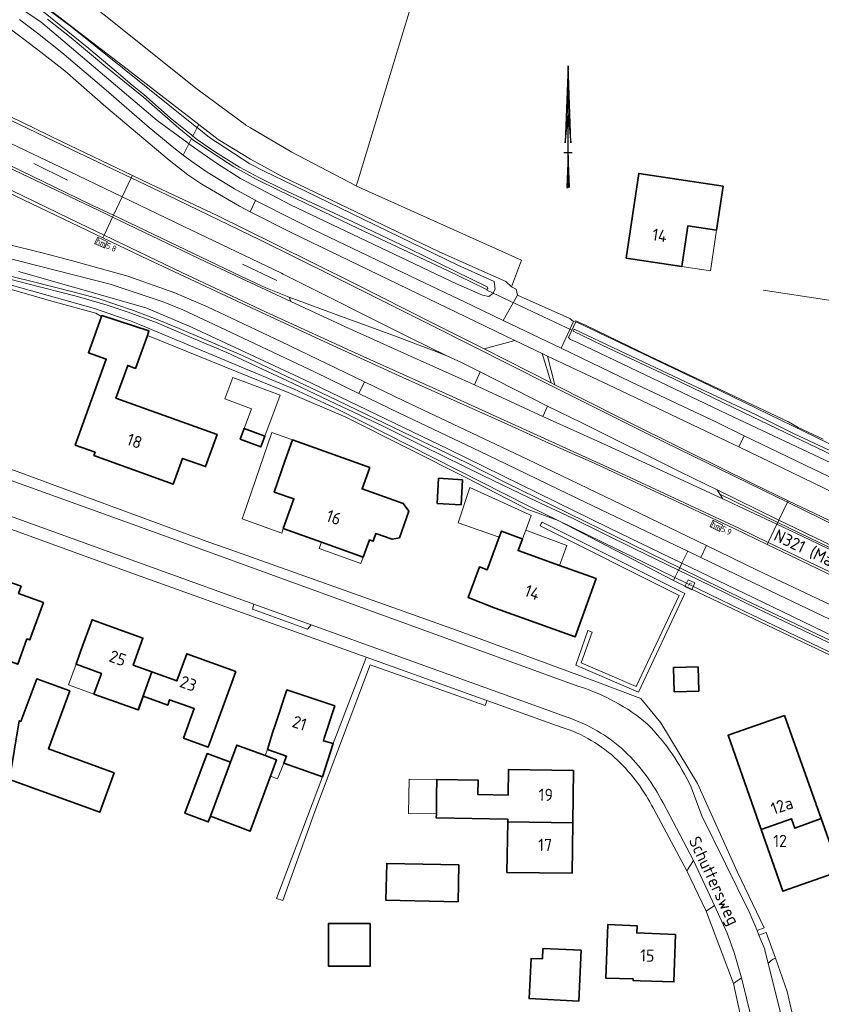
# Model space of a CAD drawing. Header units: metres. Extents: x 178952 to 185583, y 415201 to 419317.
# Tile 69 of 165: x 182340 to 182458, y 416977 to 417122. Entities that reach past the tile are written whole.
import ezdxf
from ezdxf.enums import TextEntityAlignment as Align

# ---------------------------------------------------------------- set-up
doc = ezdxf.new("R2010")
doc.units = ezdxf.units.M
for name, color, linetype, lineweight in [('B-WE-AM-AS_WEG-T18', 1, 'Continuous', 18), ('B-WE-VW-HECTOMETRERING-S', 7, 'Continuous', 25), ('B-XX-GR-BEPLANTING_CULTUUR_BOSPLANTSOEN-GV', 253, 'Continuous', 18), ('B-XX-GR-BEPLANTING_CULTUUR_HEESTERS-GV', 253, 'Continuous', 18), ('B-XX-GR-HAAG-G', 253, 'GR-HAAG1', 13), ('B-XX-GR-HAAG-GV', 253, 'Continuous', 13), ('B-XX-IE-TERREINAFSCHEIDING_KUNSTMATIG_HEKWERK-G', 253, 'IE-TERREINAFSCHEIDING-KUNSTMATIG', 18), ('B-XX-IE-TERREINAFSCHEIDING_KUNSTMATIG_HEKWERK_RASTER-G', 253, 'IE-TERREINAFSCHEIDING-KUNSTMATIG', 18), ('B-XX-KW-KUNSTWERK_DUIKER-G', 252, 'Continuous', 18), ('B-XX-OG-BEBOUWING-GV', 252, 'Continuous', 35), ('B-XX-OG-BEBOUWING-T18', 252, 'Continuous', 18), ('B-XX-OG-BEBOUWING_OVERBOUWING-GV', 252, 'Continuous', 18), ('B-XX-OG-BEBOUWING_SCHUUR-GV', 252, 'Continuous', 35), ('B-XX-OG-TERREIN_CULTUURSCHEIDING-GV', 253, 'Continuous', 18), ('B-XX-OG-TERREIN_ERF-GV', 253, 'Continuous', 18), ('B-XX-OG-TERREIN_ONBEGROEID-GV', 253, 'Continuous', 18), ('B-XX-OG-TOPOGRAFIE-T18', 253, 'Continuous', 18), ('B-XX-OG-WATER_SLOOT-GV', 253, 'Continuous', 18), ('B-XX-OG-WEG-GV', 253, 'Continuous', 18), ('B-XX-RI-HWA_RIOOLPUT-S', 8, 'Continuous', 25), ('B-XX-VH-VERHARDING_ASFALT-GV', 251, 'Continuous', 18), ('B-XX-VH-VERHARDING_BETONSTRAATSTEEN-GV', 251, 'Continuous', 18), ('B-XX-VH-VERHARDING_SIERBESTRATING-GV', 251, 'Continuous', 18), ('B-XX-VH-VERHARDING_STRAATBAKSTEEN-GV', 251, 'Continuous', 18), ('B-XX-VH-VERHARDING_TEGEL-GV', 251, 'Continuous', 18), ('B-XX-VW-MARKERING-G', 253, 'Continuous', 18), ('X-XX-AL-ORIENTATIE_NOORDPIJL-S', 7, 'Continuous', 25)]:
    doc.layers.add(name, color=color, linetype=linetype, lineweight=lineweight)
doc.styles.add('NLCS-ISO', font='NLCS-ISO.ttf')
doc.styles.add('NLCS-ISO-M-T18', font='NLCS-ISO.ttf', dxfattribs={"height": 1.8})
doc.styles.add('NLCS-ISO-M500-T18', font='NLCS-ISO.ttf', dxfattribs={"height": 0.9})
doc.linetypes.add('GR-HAAG1', pattern='A,6,[176,NLCS.SHX,S=0.125,R=0,X=0,Y=0],-2', length=8)
doc.linetypes.add('IE-TERREINAFSCHEIDING-KUNSTMATIG', pattern='A,4,[82,NLCS.SHX,S=0.75,R=90,X=0,Y=0],4,-2', length=10)

# ---------------------------------------------------------------- blocks, each defined once
blk = doc.blocks.new('SAL-ORIENTATIE_NOORDPIJL-SO')
for p, q in [((0, 12.8), (-0.4, 1.4)), ((0, -5.2), (0, 12.8)), ((0.4, 1.4), (0, 12.8)), ((-0.4, 1.4), (0, 5.6)), ((0, 5.6), (0.4, 1.4)), ((-0.6, 0), (0.6, 0)), ((0, -0.4), (-0.2, -5.2)), ((0.2, -5.2), (0, -0.4)), ((-0.2, -5.2), (0, -5.2))]:
    blk.add_line(p, q)
for points in [[(0.4, 1.4), (0, 5.6), (0, 12.8)], [(0, -5.2), (0.2, -5.2), (0, -0.4)]]:
    blk.add_solid(points)
blk = doc.blocks.new('SVW-HECTOMETERPAAL-SO')
at = {"lineweight": 18}
blk.add_lwpolyline([(-0.71, -0.52), (0.71, -0.52, 0.414214), (0.8, -0.44), (0.8, 0.44, 0.414214), (0.71, 0.52), (-0.71, 0.52, 0.414214), (-0.8, 0.44), (-0.8, -0.44, 0.414214)], format="xyb", close=True, dxfattribs=at)
at = {"lineweight": 18, "style": 'NLCS-ISO'}
blk.add_text('hm', height=0.9, dxfattribs=at).set_placement((0, 0), align=Align.MIDDLE_CENTER)
blk = doc.blocks.new('SRI-PUT_INSPECTIEPUT_RIOOLPUT-SO')
at = {"color": 0, "linetype": 'ByBlock', "lineweight": 18}
blk.add_lwpolyline([(-1.12, -1.12), (1.12, -1.12), (1.12, 1.12), (-1.12, 1.12)], close=True, dxfattribs=at)
at = {"color": 0, "linetype": 'ByBlock', "lineweight": 18, "style": 'NLCS-ISO'}
blk.add_text('r', height=1.5, dxfattribs=at).set_placement((0, 0.28), align=Align.MIDDLE_CENTER)

msp = doc.modelspace()

# ---------------------------------------------------------------- linework, layer by layer
at = {"layer": 'B-XX-GR-BEPLANTING_CULTUUR_BOSPLANTSOEN-GV'}
msp.add_lwpolyline([(182336.908, 417129.337), (182355.615, 417114.959), (182366.196, 417106.788), (182369.068, 417104.569), (182373.814, 417101.657), (182378.534, 417099.081), (182401.567, 417087.997), (182411.541, 417083.591), (182412.342, 417082.81), (182413.829, 417086.742), (182389.849, 417097.508), (182389.453, 417097.715), (182379.95, 417102.68), (182373.852, 417106.285), (182373.165, 417106.692), (182373.066, 417106.75), (182365.776, 417112.117), (182352.457, 417122.801)], dxfattribs=at)
at = {"layer": 'B-XX-GR-BEPLANTING_CULTUUR_HEESTERS-GV'}
msp.add_lwpolyline([(182451.311, 416983.698, 0.1712769), (182450.25, 416982.896)], format="xyb", dxfattribs=at)
for points in [[(182450.25, 416982.896), (182453.754, 416968.972), (182454.432, 416965.024), (182456.185, 416965.056), (182453.045, 416978.786)], [(182453.045, 416978.786), (182451.311, 416983.698)]]:
    msp.add_lwpolyline(points, dxfattribs=at)
at = {"layer": 'B-XX-GR-HAAG-G', "ltscale": 0.2, "flags": 128}
msp.add_lwpolyline([(182449.481, 417082.299), (182459.182, 417080.846)], dxfattribs=at)
at = {"layer": 'B-XX-GR-HAAG-GV'}
for points in [[(182422.65, 417027.301), (182424.242, 417031.832), (182423.637, 417032.045), (182421.846, 417026.95), (182431.092, 417022.956), (182437.948, 417037.506), (182416.864, 417048.076), (182416.75, 417047.849), (182416.576, 417047.502), (182437.1, 417037.213), (182430.776, 417023.792)], [(182391.483, 417027.023), (182408.449, 417020.974), (182408.655, 417021.543), (182408.723, 417021.731), (182390.916, 417028.112), (182390.844, 417027.925), (182386.045, 417015.373), (182384.444, 417010.487), (182377.666, 416992.52), (182378.588, 416992.207), (182383.317, 417005.364)]]:
    msp.add_lwpolyline(points, close=True, dxfattribs=at)
at = {"layer": 'B-XX-IE-TERREINAFSCHEIDING_KUNSTMATIG_HEKWERK-G', "ltscale": 0.1, "flags": 128}
msp.add_lwpolyline([(182419.256, 417048.283), (182436.268, 417039.47), (182436.846, 417039.168), (182469.641, 417023.56), (182484.588, 417016.628)], dxfattribs=at)
at = {"layer": 'B-XX-IE-TERREINAFSCHEIDING_KUNSTMATIG_HEKWERK_RASTER-G', "ltscale": 0.2, "flags": 128}
msp.add_lwpolyline([(182342.148, 417125.31), (182355.615, 417114.959), (182366.196, 417106.788), (182369.068, 417104.569), (182373.814, 417101.657), (182378.534, 417099.081), (182401.567, 417087.997), (182411.541, 417083.591), (182412.342, 417082.81)], dxfattribs=at)
at = {"layer": 'B-XX-KW-KUNSTWERK_DUIKER-G'}
msp.add_lwpolyline([(182408.715, 417082.334), (182421.281, 417076.422)], dxfattribs=at)
at = {"layer": 'B-XX-OG-BEBOUWING-GV'}
for points in [[(182443.61, 417097.66), (182436.076, 417098.809), (182431.13, 417099.551), (182429.26, 417087.051), (182437.51, 417085.811), (182438.251, 417090.757), (182438.39, 417091.83), (182442.62, 417091.18)], [(182347.97, 417059.421), (182350.89, 417058.372), (182350.72, 417057.91), (182362.44, 417053.672), (182363.816, 417057.476), (182367.208, 417056.268), (182368.897, 417061.019), (182353.985, 417066.359), (182355.726, 417071.207), (182356.844, 417070.763), (182358.612, 417075.643), (182358.845, 417076.285), (182351.895, 417078.556), (182351.847, 417078.422), (182349.923, 417073.079), (182352.556, 417072.139)], [(182396.377, 417050.804), (182390.308, 417052.98), (182391.435, 417056.122), (182380.019, 417060.214), (182378.95, 417057.231), (182377.34, 417052.502), (182380.25, 417051.511), (182379.565, 417049.6), (182378.68, 417047.131), (182384.315, 417045.114), (182390.47, 417042.91), (182391.38, 417045.452), (182391.94, 417045.252), (182392.354, 417046.405), (182394.761, 417045.542), (182395.805, 417045.762), (182397.182, 417049.668)], [(182419.453, 417041.664), (182413.34, 417043.872), (182413.98, 417045.601), (182413.797, 417045.669), (182410.89, 417046.751), (182410.559, 417045.858), (182408.77, 417041.03), (182407.62, 417041.45), (182405.96, 417036.951), (182409.93, 417035.371), (182421.74, 417031.121), (182424.83, 417039.722)], [(182343.27, 417036.221), (182339.6, 417037.551), (182339.979, 417038.594), (182337.045, 417039.657), (182336.667, 417038.614), (182336.15, 417038.801), (182335.295, 417036.452), (182334.44, 417034.102), (182334.137, 417033.27), (182333.196, 417030.686), (182332.775, 417029.529), (182333.085, 417029.416), (182336.367, 417028.222), (182339.49, 417027.085), (182340.852, 417030.826), (182341.254, 417030.679), (182341.56, 417031.521)], [(182356.53, 417026.943), (182357.97, 417030.952), (182350.45, 417033.652), (182348.76, 417028.95), (182348.087, 417027.079), (182351.829, 417025.734), (182350.735, 417022.693), (182357.254, 417020.35), (182359.277, 417025.954)], [(182371.66, 417026.001), (182364.42, 417028.63), (182362.968, 417024.625), (182359.277, 417025.954), (182357.254, 417020.35), (182357.287, 417020.338), (182358.01, 417022.349), (182361.618, 417021.052), (182361.904, 417021.845), (182365.536, 417020.54), (182363.962, 417016.161), (182367.604, 417014.852), (182369.95, 417021.301)], [(182353.716, 417011.071), (182344.035, 417014.605), (182347.151, 417023.139), (182342.301, 417024.91), (182339.94, 417018.654), (182339.706, 417018.742), (182338.28, 417010.092), (182351.586, 417005.235)], [(182386.3, 417020.942), (182379.21, 417023.291), (182377.64, 417018.54), (182377.106, 417016.937), (182376.338, 417014.514), (182379.151, 417013.515), (182378.745, 417012.483), (182384.444, 417010.487), (182386.045, 417015.373), (182384.587, 417015.761), (182384.73, 417016.191)], [(182452.63, 417019.531), (182444.32, 417016.592), (182449.213, 417002.676), (182453.661, 417004.281), (182454.173, 417002.862), (182458.045, 417004.318)], [(182376.805, 417010.556), (182377.699, 417012.964), (182375.997, 417013.596), (182371.835, 417015.141), (182370.897, 417012.615), (182367.92, 417004.651), (182373.783, 417002.419)], [(182370.897, 417012.615), (182367.426, 417013.903), (182364.153, 417005.09), (182367.607, 417003.807), (182367.92, 417004.651)], [(182421.52, 417011.401), (182411.93, 417011.55), (182411.87, 417007.773), (182407.402, 417007.844), (182407.435, 417009.983), (182401.348, 417010.079), (182401.311, 417007.679), (182401.268, 417004.981), (182401.259, 417004.404), (182411.815, 417004.238), (182411.809, 417003.832), (182421.413, 417003.679)], [(182421.413, 417003.679), (182411.809, 417003.832), (182411.69, 416996.35), (182421.31, 416996.221)], [(182458.045, 417004.318), (182454.173, 417002.862), (182453.661, 417004.281), (182449.213, 417002.676), (182452.41, 416993.582), (182460.81, 416996.55)], [(182404.585, 416997.451), (182393.937, 416997.67), (182393.826, 416992.249), (182404.474, 416992.03)], [(182391.484, 416988.835), (182385.345, 416988.807), (182385.373, 416982.508), (182391.512, 416982.535)], [(182436.56, 416987.202), (182430.84, 416987.412), (182430.88, 416988.491), (182426.553, 416988.648), (182426.267, 416980.763), (182430.328, 416980.624), (182430.32, 416980.396), (182431.33, 416980.361), (182436.33, 416980.19)], [(182422.659, 416984.858), (182416.998, 416985.119), (182416.927, 416983.573), (182415.256, 416983.656), (182414.951, 416977.715), (182422.278, 416977.343)]]:
    msp.add_lwpolyline(points, close=True, dxfattribs=at)
at = {"layer": 'B-XX-OG-BEBOUWING_OVERBOUWING-GV'}
for points in [[(182442.62, 417091.18), (182438.39, 417091.83), (182438.251, 417090.757), (182437.51, 417085.811), (182441.703, 417085.181)], [(182372.901, 417061.877), (182375.946, 417060.736), (182378.222, 417066.812), (182371.211, 417069.439), (182370.03, 417066.287), (182373.997, 417064.801)], [(182380.019, 417060.214), (182376.984, 417061.302), (182372.837, 417049.223), (182372.595, 417048.546), (182378.438, 417046.454), (182378.68, 417047.131), (182379.565, 417049.6), (182380.25, 417051.511), (182377.34, 417052.502), (182378.95, 417057.231)], [(182415.253, 417049.039), (182414.969, 417049.169), (182406.229, 417053.169), (182404.489, 417047.971), (182410.559, 417045.858), (182410.89, 417046.751), (182413.797, 417045.669), (182413.98, 417045.601), (182414.451, 417046.873)], [(182420.546, 417044.621), (182414.451, 417046.873), (182413.98, 417045.601), (182413.34, 417043.872), (182419.453, 417041.664)], [(182384.315, 417045.114), (182383.983, 417044.187), (182390.138, 417041.983), (182390.47, 417042.91)], [(182351.829, 417025.734), (182348.087, 417027.079), (182346.994, 417024.038), (182350.735, 417022.693)], [(182378.745, 417012.483), (182379.151, 417013.515), (182376.338, 417014.514), (182375.997, 417013.596), (182377.699, 417012.964), (182376.805, 417010.556), (182377.836, 417010.173)], [(182401.311, 417007.679), (182401.348, 417010.079), (182397.236, 417010.144), (182397.156, 417005.046), (182401.268, 417004.981)]]:
    msp.add_lwpolyline(points, close=True, dxfattribs=at)
at = {"layer": 'B-XX-OG-BEBOUWING_SCHUUR-GV'}
for points in [[(182372.901, 417061.877), (182372.317, 417060.316), (182375.361, 417059.176), (182375.946, 417060.736)], [(182405.122, 417054.332), (182401.606, 417054.534), (182401.393, 417050.832), (182404.909, 417050.63)], [(182436.246, 417026.598), (182436.347, 417023.021), (182440, 417023.124), (182439.899, 417026.701)]]:
    msp.add_lwpolyline(points, close=True, dxfattribs=at)
at = {"layer": 'B-XX-OG-TERREIN_CULTUURSCHEIDING-GV'}
msp.add_lwpolyline([(182345.302, 417128.281), (182352.457, 417122.801), (182365.776, 417112.117), (182373.066, 417106.75), (182373.165, 417106.692), (182373.852, 417106.285), (182379.95, 417102.68), (182389.453, 417097.715), (182389.577, 417098.122), (182395.828, 417118.655), (182411.403, 417169.81), (182410.546, 417170.106), (182410.092, 417170.236), (182403.782, 417172.284), (182404.001, 417172.967), (182405.054, 417176.278), (182404.185, 417176.544), (182356.813, 417191.048), (182338.893, 417168.834), (182337.296, 417166.855)], dxfattribs=at)
at = {"layer": 'B-XX-OG-TERREIN_ERF-GV'}
for points in [[(182411.403, 417169.81), (182395.828, 417118.655), (182389.577, 417098.122), (182389.453, 417097.715), (182389.849, 417097.508), (182413.829, 417086.742), (182412.342, 417082.81), (182413.054, 417082.464), (182413.259, 417081.586), (182420.977, 417078.124), (182421.494, 417077.702), (182421.863, 417077.797), (182423.394, 417077.112), (182432.712, 417072.577), (182453.243, 417062.871), (182454.642, 417062.056), (182458.342, 417060.329)], [(182469.641, 417023.56), (182436.846, 417039.168), (182436.268, 417039.47), (182419.256, 417048.283), (182414.688, 417049.984), (182405.79, 417054.556), (182387.907, 417063.572), (182379.418, 417067.182), (182358.612, 417075.643), (182356.844, 417070.763), (182355.726, 417071.207), (182353.985, 417066.359), (182368.897, 417061.019), (182367.208, 417056.268), (182363.816, 417057.476), (182362.44, 417053.672), (182350.72, 417057.91), (182350.89, 417058.372), (182347.97, 417059.421), (182352.556, 417072.139), (182349.923, 417073.079), (182351.847, 417078.422), (182351.029, 417078.911), (182344.845, 417080.604), (182324.367, 417086.482)], [(182283.17, 417075.981), (182284.11, 417075.62), (182299.503, 417069.969), (182314.759, 417064.498), (182319.872, 417062.664), (182326.72, 417060.208), (182339.377, 417055.544), (182364.871, 417046.149), (182367.827, 417045.06), (182371.058, 417043.913), (182404.227, 417032.136), (182423.877, 417024.891), (182431.429, 417022.041), (182434.394, 417018.448), (182439.785, 417009.471), (182445.657, 416996.508), (182449.63, 416988.166), (182448.59, 416987.768), (182448.868, 416987.101), (182449.944, 416987.506), (182451.311, 416983.698), (182453.045, 416978.786), (182456.185, 416965.056)], [(182419.69, 417017.8), (182408.723, 417021.731), (182408.655, 417021.543), (182408.449, 417020.974), (182391.483, 417027.023), (182383.317, 417005.364), (182378.588, 416992.207), (182377.666, 416992.52), (182384.444, 417010.487), (182378.745, 417012.483), (182379.151, 417013.515), (182376.338, 417014.514), (182377.106, 417016.937), (182377.64, 417018.54), (182379.21, 417023.291), (182386.3, 417020.942), (182384.73, 417016.191), (182384.587, 417015.761), (182386.045, 417015.373), (182390.844, 417027.925), (182390.916, 417028.112), (182356.99, 417040.271), (182279.527, 417068.425), (182278.298, 417068.872)], [(182449.13, 416958.083), (182448.972, 416960.447), (182448.738, 416962.534), (182448.414, 416964.627), (182447.84, 416967.402), (182446.346, 416974.362), (182446.108, 416975.441), (182445.116, 416979.939), (182441.071, 416990.609), (182438.237, 416996.567), (182433.299, 417005.774)]]:
    msp.add_lwpolyline(points, dxfattribs=at)
for points in [[(182437.51, 417085.811), (182429.26, 417087.051), (182431.13, 417099.551), (182436.076, 417098.809), (182443.61, 417097.66), (182442.62, 417091.18), (182438.39, 417091.83), (182438.251, 417090.757)], [(182377.34, 417052.502), (182378.95, 417057.231), (182380.019, 417060.214), (182391.435, 417056.122), (182390.308, 417052.98), (182396.377, 417050.804), (182397.182, 417049.668), (182395.805, 417045.762), (182394.761, 417045.542), (182392.354, 417046.405), (182391.94, 417045.252), (182391.38, 417045.452), (182390.47, 417042.91), (182384.315, 417045.114), (182378.68, 417047.131), (182379.565, 417049.6), (182380.25, 417051.511)], [(182416.576, 417047.502), (182416.75, 417047.849), (182416.864, 417048.076), (182437.948, 417037.506), (182431.092, 417022.956), (182421.846, 417026.95), (182423.637, 417032.045), (182424.242, 417031.832), (182422.65, 417027.301), (182430.776, 417023.792), (182437.1, 417037.213)], [(182405.96, 417036.951), (182407.62, 417041.45), (182408.77, 417041.03), (182410.559, 417045.858), (182410.89, 417046.751), (182413.797, 417045.669), (182413.98, 417045.601), (182413.34, 417043.872), (182419.453, 417041.664), (182424.83, 417039.722), (182421.74, 417031.121), (182409.93, 417035.371)], [(182343.27, 417036.221), (182341.56, 417031.521), (182341.254, 417030.679), (182340.852, 417030.826), (182339.49, 417027.085), (182336.367, 417028.222), (182333.085, 417029.416), (182332.775, 417029.529), (182333.196, 417030.686), (182334.137, 417033.27), (182334.44, 417034.102), (182335.295, 417036.452), (182336.15, 417038.801), (182336.667, 417038.614), (182337.045, 417039.657), (182339.979, 417038.594), (182339.6, 417037.551)], [(182348.087, 417027.079), (182348.76, 417028.95), (182350.45, 417033.652), (182357.97, 417030.952), (182356.53, 417026.943), (182359.277, 417025.954), (182362.968, 417024.625), (182364.42, 417028.63), (182371.66, 417026.001), (182369.95, 417021.301), (182367.604, 417014.852), (182363.962, 417016.161), (182365.536, 417020.54), (182361.904, 417021.845), (182361.618, 417021.052), (182358.01, 417022.349), (182357.287, 417020.338), (182357.254, 417020.35), (182350.735, 417022.693), (182351.829, 417025.734)], [(182353.716, 417011.071), (182351.586, 417005.235), (182338.28, 417010.092), (182339.706, 417018.742), (182339.94, 417018.654), (182342.301, 417024.91), (182347.151, 417023.139), (182344.035, 417014.605)], [(182449.213, 417002.676), (182444.32, 417016.592), (182452.63, 417019.531), (182458.045, 417004.318), (182460.81, 416996.55), (182452.41, 416993.582)], [(182367.92, 417004.651), (182367.607, 417003.807), (182364.153, 417005.09), (182367.426, 417013.903), (182370.897, 417012.615), (182371.835, 417015.141), (182375.997, 417013.596), (182377.699, 417012.964), (182376.805, 417010.556), (182373.783, 417002.419)], [(182411.809, 417003.832), (182411.815, 417004.238), (182401.259, 417004.404), (182401.268, 417004.981), (182401.311, 417007.679), (182401.348, 417010.079), (182407.435, 417009.983), (182407.402, 417007.844), (182411.87, 417007.773), (182411.93, 417011.55), (182421.52, 417011.401), (182421.413, 417003.679), (182421.31, 416996.221), (182411.69, 416996.35)], [(182404.585, 416997.451), (182404.474, 416992.03), (182393.826, 416992.249), (182393.937, 416997.67)], [(182391.484, 416988.835), (182391.512, 416982.535), (182385.373, 416982.508), (182385.345, 416988.807)], [(182436.56, 416987.202), (182436.33, 416980.19), (182431.33, 416980.361), (182430.32, 416980.396), (182430.328, 416980.624), (182426.267, 416980.763), (182426.553, 416988.648), (182430.88, 416988.491), (182430.84, 416987.412)], [(182422.659, 416984.858), (182422.278, 416977.343), (182414.951, 416977.715), (182415.256, 416983.656), (182416.927, 416983.573), (182416.998, 416985.119)]]:
    msp.add_lwpolyline(points, close=True, dxfattribs=at)
for points in [[(182427.998, 417012.924, 0.1160445), (182419.69, 417017.8)], [(182433.299, 417005.774, 0.0857023), (182427.998, 417012.924)]]:
    msp.add_lwpolyline(points, format="xyb", dxfattribs=at)
at = {"layer": 'B-XX-OG-TERREIN_ONBEGROEID-GV'}
for points in [[(182416.864, 417048.076), (182416.75, 417047.849), (182416.576, 417047.502), (182437.1, 417037.213), (182430.776, 417023.792), (182422.65, 417027.301), (182424.242, 417031.832), (182423.637, 417032.045), (182421.846, 417026.95), (182431.092, 417022.956), (182437.948, 417037.506)], [(182383.317, 417005.364), (182391.483, 417027.023), (182408.449, 417020.974), (182408.655, 417021.543), (182408.723, 417021.731), (182390.916, 417028.112), (182390.844, 417027.925), (182386.045, 417015.373), (182384.444, 417010.487), (182377.666, 416992.52), (182378.588, 416992.207)]]:
    msp.add_lwpolyline(points, close=True, dxfattribs=at)
at = {"layer": 'B-XX-OG-WATER_SLOOT-GV'}
for points in [[(182332.151, 417129.082), (182342.913, 417121.904), (182360.068, 417107.381), (182364.419, 417104.182), (182364.756, 417103.934), (182365.137, 417104.689), (182364.899, 417104.885), (182363.237, 417106.252), (182358.031, 417110.806), (182352.19, 417115.528), (182347.374, 417119.56), (182343.868, 417122.316)], [(182343.018, 417123.575), (182345.843, 417121.337), (182349.968, 417118.005), (182354.023, 417114.575), (182356.384, 417112.584), (182358.076, 417111.207), (182362.002, 417107.751), (182364.265, 417105.915), (182365.129, 417105.223), (182365.326, 417105.065), (182365.952, 417106.305), (182365.897, 417106.35), (182347.472, 417121.161), (182339.968, 417126.73)], [(182343.868, 417122.316), (182347.374, 417119.56), (182352.19, 417115.528), (182358.031, 417110.806), (182363.237, 417106.252), (182364.899, 417104.885), (182365.137, 417104.689), (182365.277, 417104.573), (182368.574, 417102.316), (182371.391, 417100.539), (182374.664, 417098.715), (182378.053, 417097.037), (182389.75, 417091.392), (182402.914, 417085.194), (182408.356, 417082.57), (182408.708, 417082.427), (182408.815, 417082.527), (182408.845, 417082.575), (182408.741, 417082.786), (182404.041, 417085.128), (182397.425, 417088.358), (182392.9, 417090.544), (182388.957, 417092.379), (182378.665, 417097.184), (182375.171, 417098.879), (182372.202, 417100.456), (182368.652, 417102.684), (182366.004, 417104.522), (182365.326, 417105.065), (182365.129, 417105.223), (182364.265, 417105.915), (182362.002, 417107.751), (182358.076, 417111.207), (182356.384, 417112.584), (182354.023, 417114.575), (182349.968, 417118.005), (182345.843, 417121.337), (182343.018, 417123.575)], [(182324.627, 417086.929), (182350.799, 417079.591), (182355.624, 417077.926), (182355.961, 417077.81), (182357.458, 417077.263), (182380.306, 417067.678), (182386.666, 417064.768), (182414.911, 417050.432), (182436.474, 417039.892), (182437.005, 417040.977), (182430.413, 417044.193), (182421.352, 417048.638), (182414.972, 417051.675), (182408.239, 417054.897), (182399.425, 417059.245), (182393.408, 417062.232), (182386.453, 417065.538), (182379.292, 417068.907), (182374.241, 417071.268), (182370.351, 417073.097), (182365.443, 417075.154), (182360.04, 417077.506), (182355.802, 417079.06), (182352.688, 417080.084), (182348.086, 417081.413), (182340.791, 417083.302), (182328.805, 417086.382)], [(182328.682, 417086.724), (182341.395, 417083.646), (182347.832, 417082.03), (182351.377, 417081.088), (182356.565, 417079.295), (182360.31, 417077.88), (182363.323, 417076.651), (182372.732, 417072.625), (182385.469, 417066.63), (182405.778, 417056.811), (182411.49, 417053.927), (182437.178, 417041.332), (182437.516, 417042.024), (182426.842, 417047.187), (182403.062, 417058.858), (182381.72, 417069.107), (182365.146, 417076.865), (182358.548, 417079.651), (182356.499, 417080.237), (182339.587, 417085.069)], [(182328.805, 417086.382), (182340.791, 417083.302), (182348.086, 417081.413), (182352.688, 417080.084), (182355.802, 417079.06), (182360.04, 417077.506), (182365.443, 417075.154), (182370.351, 417073.097), (182374.241, 417071.268), (182379.292, 417068.907), (182386.453, 417065.538), (182393.408, 417062.232), (182399.425, 417059.245), (182408.239, 417054.897), (182414.972, 417051.675), (182421.352, 417048.638), (182430.413, 417044.193), (182437.005, 417040.977), (182437.178, 417041.332), (182411.49, 417053.927), (182405.778, 417056.811), (182385.469, 417066.63), (182372.732, 417072.625), (182363.323, 417076.651), (182360.31, 417077.88), (182356.565, 417079.295), (182351.377, 417081.088), (182347.832, 417082.03), (182341.395, 417083.646), (182328.682, 417086.724)], [(182471.247, 417053.84), (182441.602, 417068.225), (182423.137, 417077.053), (182421.844, 417077.643), (182420.771, 417075.315), (182421.054, 417075.026), (182422.092, 417074.576), (182444.245, 417063.987), (182471.387, 417051.234)], [(182461.08, 417057.296), (182447.934, 417063.594), (182436.216, 417069.255), (182425.833, 417074.133), (182421.457, 417076.262), (182421.588, 417076.572), (182428.253, 417073.383), (182439.789, 417067.947), (182448.352, 417063.944), (182454.05, 417061.106), (182457.757, 417059.382), (182483.549, 417047.334)], [(182483.549, 417047.334), (182457.757, 417059.382), (182454.05, 417061.106), (182448.352, 417063.944), (182439.789, 417067.947), (182428.253, 417073.383), (182421.588, 417076.572), (182421.457, 417076.262), (182425.833, 417074.133), (182436.216, 417069.255), (182447.934, 417063.594), (182461.08, 417057.296)], [(182463.043, 417028.422), (182455.336, 417032.114), (182448.61, 417035.328), (182439.964, 417039.533), (182437.005, 417040.977), (182436.474, 417039.892), (182446.587, 417034.949), (182480.141, 417018.906)], [(182473.451, 417024.652), (182449.434, 417036.26), (182437.516, 417042.024), (182437.178, 417041.332), (182446.804, 417036.613), (182453.314, 417033.474), (182463.554, 417028.606)]]:
    msp.add_lwpolyline(points, dxfattribs=at)
for points in [[(182365.952, 417106.305), (182365.326, 417105.065), (182366.004, 417104.522), (182368.652, 417102.684), (182372.202, 417100.456), (182375.171, 417098.879), (182378.665, 417097.184), (182388.957, 417092.379), (182392.9, 417090.544), (182397.425, 417088.358), (182404.041, 417085.128), (182408.741, 417082.786), (182408.845, 417082.575), (182408.815, 417082.527), (182408.708, 417082.427), (182408.356, 417082.57), (182402.914, 417085.194), (182389.75, 417091.392), (182378.053, 417097.037), (182374.664, 417098.715), (182371.391, 417100.539), (182368.574, 417102.316), (182365.277, 417104.573), (182365.137, 417104.689), (182364.756, 417103.934), (182365.566, 417103.339), (182368.963, 417100.946), (182372.347, 417098.821), (182379.722, 417094.927), (182404.263, 417083.257), (182408.066, 417081.555), (182408.994, 417081.355), (182409.603, 417081.842), (182409.939, 417082.454), (182409.777, 417083.585), (182404.451, 417085.991), (182380.213, 417097.758), (182375.755, 417099.906), (182373.733, 417100.961), (182367.767, 417104.847)], [(182437.178, 417041.332), (182437.005, 417040.977), (182439.964, 417039.533), (182448.61, 417035.328), (182455.336, 417032.114), (182463.043, 417028.422), (182470.062, 417025.063), (182478.344, 417021.057), (182485.558, 417017.613), (182495.179, 417012.938), (182495.643, 417012.733), (182495.838, 417012.846), (182495.843, 417013.045), (182495.633, 417013.151), (182495.106, 417013.431), (182489.911, 417015.909), (182483.126, 417019.177), (182477.763, 417021.785), (182470.013, 417025.49), (182463.554, 417028.606), (182453.314, 417033.474), (182446.804, 417036.613)]]:
    msp.add_lwpolyline(points, close=True, dxfattribs=at)
at = {"layer": 'B-XX-OG-WEG-GV'}
for points in [[(182313.147, 417142.658), (182312.637, 417142.918), (182312.866, 417142.18), (182313.499, 417141.76), (182336.115, 417129.356), (182339.968, 417126.73), (182347.472, 417121.161), (182365.897, 417106.35), (182365.952, 417106.305), (182366.196, 417106.788), (182355.615, 417114.959), (182336.908, 417129.337), (182326.667, 417135.337)], [(182413.054, 417082.464), (182412.342, 417082.81), (182411.541, 417083.591), (182401.567, 417087.997), (182378.534, 417099.081), (182373.814, 417101.657), (182369.068, 417104.569), (182366.196, 417106.788), (182365.952, 417106.305), (182367.767, 417104.847), (182373.733, 417100.961), (182375.755, 417099.906), (182380.213, 417097.758), (182404.451, 417085.991), (182409.777, 417083.585), (182409.939, 417082.454), (182409.603, 417081.842), (182408.994, 417081.355), (182408.066, 417081.555), (182404.263, 417083.257), (182379.722, 417094.927), (182372.347, 417098.821), (182368.963, 417100.946), (182365.566, 417103.339), (182364.756, 417103.934), (182363.913, 417102.263), (182365.156, 417101.324), (182367.436, 417099.716), (182371.465, 417097.283), (182374.508, 417095.586), (182374.595, 417095.542), (182380.453, 417092.602), (182383.172, 417091.238), (182390.069, 417087.914), (182398.604, 417083.856), (182406.576, 417080.03), (182411.138, 417077.848), (182413.259, 417081.586)]]:
    msp.add_lwpolyline(points, close=True, dxfattribs=at)
for points in [[(182339.723, 417122.264), (182342.403, 417120.277), (182345.982, 417117.384), (182352.523, 417111.82), (182358.6, 417106.556), (182362.27, 417103.505), (182363.913, 417102.263), (182364.756, 417103.934), (182364.419, 417104.182), (182360.068, 417107.381), (182342.913, 417121.904), (182332.151, 417129.082)], [(182336.287, 417108.945), (182345.962, 417104.257), (182356.425, 417099.252), (182359.1, 417097.973), (182368.897, 417093.315), (182377.467, 417089.117), (182389.286, 417083.255), (182400.553, 417077.546), (182408.304, 417073.634), (182412.827, 417074.88), (182395.629, 417083.182), (182379.833, 417090.838), (182373.806, 417093.886), (182372.215, 417094.691), (182369.258, 417096.411), (182366.655, 417097.968), (182364.609, 417099.342), (182361.838, 417101.494), (182352.511, 417109.397), (182346.442, 417114.673), (182342.905, 417117.447), (182339.55, 417120.007)], [(182462.973, 417038.582), (182453.473, 417043.152), (182450.089, 417044.777), (182445.197, 417047.127), (182438.32, 417050.374), (182432.195, 417053.235), (182424.581, 417056.756), (182418.425, 417059.47), (182411.284, 417062.704), (182405.216, 417065.456), (182396.321, 417069.437), (182385.471, 417074.372), (182377.458, 417078.075), (182371.856, 417080.702), (182357.901, 417087.239), (182352.036, 417090.038), (182340.418, 417095.584), (182327.079, 417101.98)], [(182337.915, 417089.125), (182343.093, 417087.805), (182347.575, 417086.663), (182355.754, 417084.395), (182362.656, 417081.911), (182367.469, 417079.859), (182378.322, 417074.752), (182390.645, 417068.777), (182396.475, 417065.95), (182414.664, 417057.341), (182431.229, 417049.389), (182434.276, 417047.927), (182441.145, 417044.604), (182448.625, 417040.985), (182472.035, 417029.905)], [(182339.587, 417085.069), (182356.499, 417080.237), (182358.548, 417079.651), (182365.146, 417076.865), (182381.72, 417069.107), (182403.062, 417058.858), (182426.842, 417047.187), (182437.516, 417042.024), (182438.37, 417043.771), (182435.566, 417045.119), (182422.091, 417051.565), (182408.743, 417057.997), (182395.824, 417064.139), (182389.823, 417067.05), (182383.363, 417070.182), (182368.354, 417077.308), (182363.867, 417079.398), (182360.956, 417080.579), (182357.113, 417081.86), (182353.126, 417083.189), (182331.807, 417088.631)], [(182324.367, 417086.482), (182344.845, 417080.604), (182351.029, 417078.911), (182351.847, 417078.422), (182351.895, 417078.556), (182358.845, 417076.285), (182358.612, 417075.643), (182379.418, 417067.182), (182387.907, 417063.572), (182405.79, 417054.556), (182414.688, 417049.984), (182419.256, 417048.283), (182436.268, 417039.47), (182436.474, 417039.892), (182414.911, 417050.432), (182386.666, 417064.768), (182380.306, 417067.678), (182357.458, 417077.263), (182355.961, 417077.81), (182355.624, 417077.926), (182350.799, 417079.591), (182324.627, 417086.929)], [(182458.342, 417060.329), (182454.642, 417062.056), (182453.243, 417062.871), (182432.712, 417072.577), (182423.394, 417077.112), (182421.863, 417077.797), (182421.494, 417077.702), (182419.671, 417073.75), (182429.987, 417068.8), (182442.689, 417062.765), (182446.703, 417060.822), (182455.679, 417056.477), (182471.956, 417048.712)], [(182471.387, 417051.234), (182444.245, 417063.987), (182422.092, 417074.576), (182421.054, 417075.026), (182420.771, 417075.315), (182421.844, 417077.643), (182423.137, 417077.053), (182441.602, 417068.225), (182471.247, 417053.84)], [(182460.148, 417052.317), (182445.906, 417059.162), (182444.242, 417059.962), (182427.515, 417067.925), (182417.693, 417072.575), (182418.762, 417068.352), (182428.312, 417063.516), (182438.279, 417058.536), (182447.926, 417053.771), (182453.192, 417051.234), (182458.057, 417048.891), (182466.505, 417044.831)], [(182465.905, 417030.597), (182451.778, 417037.325), (182440.293, 417042.847), (182438.37, 417043.771), (182437.516, 417042.024), (182449.434, 417036.26), (182473.451, 417024.652)], [(182480.141, 417018.906), (182446.587, 417034.949), (182436.474, 417039.892), (182436.268, 417039.47), (182436.846, 417039.168), (182469.641, 417023.56)]]:
    msp.add_lwpolyline(points, dxfattribs=at)
at = {"layer": 'B-XX-VH-VERHARDING_ASFALT-GV'}
for points in [[(182279.096, 417128.701), (182285.602, 417125.634), (182297.132, 417120.106), (182304.117, 417116.748), (182307.324, 417115.177), (182318.652, 417109.796), (182335.887, 417101.472), (182352.394, 417093.617), (182353.49, 417093.092), (182353.625, 417093.374), (182354.916, 417096.085), (182345.908, 417100.422), (182327.708, 417109.088), (182320.488, 417112.595), (182317.733, 417114.104), (182308.785, 417118.413), (182305.663, 417119.882), (182298.285, 417123.446), (182291.842, 417126.529), (182286.475, 417129.12), (182280.618, 417131.905), (182277.717, 417133.326)], [(182278.624, 417124.126), (182288.507, 417119.363), (182289.559, 417118.857), (182290.077, 417118.607), (182301.854, 417113.007), (182302.852, 417112.588), (182304.944, 417111.86), (182307.494, 417111.006), (182309.789, 417110.129), (182313.868, 417108.247), (182327.079, 417101.98), (182340.418, 417095.584), (182352.036, 417090.038), (182352.228, 417090.442), (182353.49, 417093.092), (182352.394, 417093.617), (182335.887, 417101.472), (182318.652, 417109.796), (182307.324, 417115.177), (182304.117, 417116.748), (182297.132, 417120.106), (182285.602, 417125.634), (182279.096, 417128.701)], [(182333.934, 417123.889), (182336.82, 417121.927), (182339.55, 417120.007), (182342.905, 417117.447), (182346.442, 417114.673), (182352.511, 417109.397), (182361.838, 417101.494), (182364.609, 417099.342), (182366.655, 417097.968), (182369.258, 417096.411), (182372.215, 417094.691), (182373.806, 417093.886), (182374.595, 417095.542), (182374.508, 417095.586), (182371.465, 417097.283), (182367.436, 417099.716), (182365.156, 417101.324), (182363.913, 417102.263), (182362.27, 417103.505), (182358.6, 417106.556), (182352.523, 417111.82), (182345.982, 417117.384), (182342.403, 417120.277), (182339.723, 417122.264)], [(182298.285, 417123.446), (182305.663, 417119.882), (182308.785, 417118.413), (182317.733, 417114.104), (182320.488, 417112.595), (182327.708, 417109.088), (182345.908, 417100.422), (182354.916, 417096.085), (182356.243, 417098.871), (182356.425, 417099.252), (182345.962, 417104.257), (182336.287, 417108.945), (182319.587, 417116.995), (182309.562, 417121.786), (182307.727, 417122.997)], [(182331.807, 417088.631), (182353.126, 417083.189), (182357.113, 417081.86), (182360.956, 417080.579), (182363.867, 417079.398), (182368.354, 417077.308), (182383.363, 417070.182), (182389.823, 417067.05), (182390.645, 417068.777), (182378.322, 417074.752), (182367.469, 417079.859), (182362.656, 417081.911), (182355.754, 417084.395), (182347.575, 417086.663), (182343.093, 417087.805), (182337.915, 417089.125)], [(182359.35, 417046.682), (182319.402, 417061.109), (182314.304, 417062.951), (182283.51, 417074.072), (182281.792, 417074.704), (182280.109, 417070.025), (182374.333, 417035.963), (182382.796, 417032.903), (182420.423, 417019.301)], [(182471.956, 417048.712), (182455.679, 417056.477), (182446.703, 417060.822), (182445.906, 417059.162), (182460.148, 417052.317)], [(182422.27, 417023.801), (182359.35, 417046.682)], [(182454.945, 416960.281), (182454.432, 416965.024), (182453.754, 416968.972), (182450.25, 416982.896), (182449.689, 416985.127), (182448.868, 416987.101), (182448.59, 416987.768), (182447.442, 416990.528), (182440.446, 417004.689), (182438.868, 417008.924)], [(182434.73, 417006.611), (182439.215, 416998.107), (182442.317, 416991.493), (182444.185, 416987.391), (182445.224, 416984.541), (182446.283, 416980.787), (182447.78, 416974.8), (182449.451, 416967.845), (182450.015, 416965.183), (182450.398, 416962.766), (182450.664, 416960.333)]]:
    msp.add_lwpolyline(points, dxfattribs=at)
for points in [[(182400.553, 417077.546), (182389.286, 417083.255), (182377.467, 417089.117), (182368.897, 417093.315), (182359.1, 417097.973), (182356.425, 417099.252), (182356.243, 417098.871), (182354.916, 417096.085), (182363.999, 417091.713), (182378.4, 417084.825), (182378.672, 417084.695), (182397.495, 417075.237), (182402.812, 417072.633), (182404.975, 417071.646), (182407.743, 417070.248), (182417.692, 417065.209), (182422.757, 417062.721), (182437.24, 417055.492), (182442.706, 417052.814), (182443.111, 417052.19), (182451.655, 417048.035), (182451.815, 417048.368), (182453.08, 417051.001), (182453.192, 417051.234), (182447.926, 417053.771), (182438.279, 417058.536), (182428.312, 417063.516), (182418.762, 417068.352), (182418.233, 417068.62), (182408.304, 417073.634)], [(182354.916, 417096.085), (182353.625, 417093.374), (182353.49, 417093.092), (182367.268, 417086.495), (182379.782, 417080.652), (182387.943, 417076.873), (182396.986, 417072.778), (182406.904, 417068.329), (182416.992, 417063.661), (182426.49, 417059.376), (182443.556, 417051.507), (182443.111, 417052.19), (182442.706, 417052.814), (182437.24, 417055.492), (182422.757, 417062.721), (182417.692, 417065.209), (182407.743, 417070.248), (182404.975, 417071.646), (182402.812, 417072.633), (182397.495, 417075.237), (182378.672, 417084.695), (182378.4, 417084.825), (182363.999, 417091.713)], [(182411.138, 417077.848), (182406.576, 417080.03), (182398.604, 417083.856), (182390.069, 417087.914), (182383.172, 417091.238), (182380.453, 417092.602), (182374.595, 417095.542), (182373.806, 417093.886), (182379.833, 417090.838), (182395.629, 417083.182), (182412.827, 417074.88), (182416.884, 417072.958), (182417.693, 417072.575), (182427.515, 417067.925), (182444.242, 417059.962), (182445.906, 417059.162), (182446.703, 417060.822), (182442.689, 417062.765), (182429.987, 417068.8), (182419.671, 417073.75)], [(182353.49, 417093.092), (182352.228, 417090.442), (182352.036, 417090.038), (182357.901, 417087.239), (182371.856, 417080.702), (182377.458, 417078.075), (182385.471, 417074.372), (182396.321, 417069.437), (182405.216, 417065.456), (182411.284, 417062.704), (182418.425, 417059.47), (182424.581, 417056.756), (182432.195, 417053.235), (182438.32, 417050.374), (182445.197, 417047.127), (182450.089, 417044.777), (182450.236, 417045.083), (182451.515, 417047.744), (182451.655, 417048.035), (182443.111, 417052.19), (182443.556, 417051.507), (182426.49, 417059.376), (182416.992, 417063.661), (182406.904, 417068.329), (182396.986, 417072.778), (182387.943, 417076.873), (182379.782, 417080.652), (182367.268, 417086.495)], [(182390.645, 417068.777), (182389.823, 417067.05), (182395.824, 417064.139), (182408.743, 417057.997), (182422.091, 417051.565), (182435.566, 417045.119), (182438.37, 417043.771), (182440.293, 417042.847), (182441.145, 417044.604), (182434.276, 417047.927), (182431.229, 417049.389), (182414.664, 417057.341), (182396.475, 417065.95)], [(182453.192, 417051.234), (182453.08, 417051.001), (182451.815, 417048.368), (182451.655, 417048.035), (182456.427, 417045.714), (182488.641, 417030.258), (182507.118, 417021.372), (182523.909, 417013.305), (182534.592, 417008.072), (182534.729, 417008.35), (182536, 417010.928), (182536.18, 417011.293), (182531.268, 417013.745), (182524.335, 417017.072), (182516.912, 417020.713), (182509.753, 417024.143), (182503.049, 417027.313), (182495.304, 417031.013), (182486.811, 417035.083), (182477.516, 417039.573), (182466.505, 417044.831), (182458.057, 417048.891)], [(182488.641, 417030.258), (182456.427, 417045.714), (182451.655, 417048.035), (182451.515, 417047.744), (182450.236, 417045.083), (182450.089, 417044.777), (182453.473, 417043.152), (182462.973, 417038.582), (182471.419, 417034.554), (182480.19, 417030.329), (182490.674, 417025.301), (182499.167, 417021.253), (182509.635, 417016.216), (182514.708, 417013.778), (182522.57, 417009.913), (182531.178, 417005.723), (182532.989, 417004.82), (182533.153, 417005.153), (182534.447, 417007.759), (182534.592, 417008.072), (182523.909, 417013.305), (182507.118, 417021.372)], [(182441.145, 417044.604), (182440.293, 417042.847), (182451.778, 417037.325), (182465.905, 417030.597), (182482.809, 417022.435), (182500.897, 417013.784), (182508.527, 417010.221), (182524.612, 417002.485), (182530.427, 416999.624), (182539.441, 416995.19), (182544.622, 416992.479), (182545.432, 416994.103), (182541.001, 416996.431), (182531.255, 417001.302), (182526.24, 417003.809), (182516.211, 417008.646), (182509.27, 417011.993), (182501.038, 417015.902), (182495.194, 417018.716), (182492.039, 417020.245), (182472.035, 417029.905), (182448.625, 417040.985)]]:
    msp.add_lwpolyline(points, close=True, dxfattribs=at)
for points in [[(182432.418, 417018.253, 0.1030804), (182422.27, 417023.801)], [(182420.423, 417019.301, -0.1124262), (182429.051, 417014.249)], [(182438.868, 417008.924, 0.0863841), (182432.418, 417018.253)], [(182429.051, 417014.249, -0.0841791), (182434.73, 417006.611)]]:
    msp.add_lwpolyline(points, format="xyb", dxfattribs=at)
at = {"layer": 'B-XX-VH-VERHARDING_BETONSTRAATSTEEN-GV'}
for points in [[(182374.333, 417035.963), (182374.142, 417035.227), (182382.255, 417032.275), (182382.796, 417032.903)], [(182439.215, 416998.107), (182438.237, 416996.567), (182441.071, 416990.609), (182442.317, 416991.493)], [(182446.283, 416980.787), (182445.116, 416979.939), (182446.108, 416975.441), (182446.346, 416974.362), (182447.78, 416974.8)]]:
    msp.add_lwpolyline(points, close=True, dxfattribs=at)
for points in [[(182449.944, 416987.506), (182448.868, 416987.101), (182449.689, 416985.127), (182450.25, 416982.896)], [(182451.311, 416983.698), (182449.944, 416987.506)]]:
    msp.add_lwpolyline(points, dxfattribs=at)
msp.add_lwpolyline([(182450.25, 416982.896, -0.1712769), (182451.311, 416983.698)], format="xyb", dxfattribs=at)
at = {"layer": 'B-XX-VH-VERHARDING_SIERBESTRATING-GV'}
msp.add_lwpolyline([(182417.693, 417072.575), (182416.884, 417072.958), (182418.233, 417068.62), (182418.762, 417068.352)], close=True, dxfattribs=at)
at = {"layer": 'B-XX-VH-VERHARDING_STRAATBAKSTEEN-GV'}
for points in [[(182420.977, 417078.124), (182413.259, 417081.586), (182411.138, 417077.848), (182419.671, 417073.75), (182421.494, 417077.702)], [(182416.884, 417072.958), (182412.827, 417074.88), (182408.304, 417073.634), (182418.233, 417068.62)]]:
    msp.add_lwpolyline(points, close=True, dxfattribs=at)
at = {"layer": 'B-XX-VH-VERHARDING_TEGEL-GV'}
for points in [[(182280.109, 417070.025), (182279.527, 417068.425), (182356.99, 417040.271), (182390.916, 417028.112), (182408.723, 417021.731), (182419.69, 417017.8)], [(182420.423, 417019.301), (182382.796, 417032.903), (182382.255, 417032.275), (182374.142, 417035.227), (182374.333, 417035.963), (182280.109, 417070.025)], [(182364.871, 417046.149), (182339.377, 417055.544), (182326.72, 417060.208), (182319.872, 417062.664), (182319.402, 417061.109), (182359.35, 417046.682), (182422.27, 417023.801)], [(182438.868, 417008.924), (182440.446, 417004.689), (182447.442, 416990.528), (182448.59, 416987.768), (182449.63, 416988.166), (182445.657, 416996.508), (182439.785, 417009.471), (182434.394, 417018.448), (182431.429, 417022.041), (182423.877, 417024.891), (182404.227, 417032.136), (182371.058, 417043.913), (182367.827, 417045.06), (182364.871, 417046.149)], [(182433.299, 417005.774), (182438.237, 416996.567), (182439.215, 416998.107), (182434.73, 417006.611)]]:
    msp.add_lwpolyline(points, dxfattribs=at)
for points in [[(182422.27, 417023.801, -0.1030804), (182432.418, 417018.253)], [(182429.051, 417014.249, 0.1124262), (182420.423, 417019.301)], [(182419.69, 417017.8, -0.1160445), (182427.998, 417012.924)], [(182432.418, 417018.253, -0.0863841), (182438.868, 417008.924)], [(182434.73, 417006.611, 0.0841791), (182429.051, 417014.249)], [(182427.998, 417012.924, -0.0857023), (182433.299, 417005.774)]]:
    msp.add_lwpolyline(points, format="xyb", dxfattribs=at)
msp.add_lwpolyline([(182444.185, 416987.391), (182442.317, 416991.493), (182441.071, 416990.609), (182445.116, 416979.939), (182446.283, 416980.787), (182445.224, 416984.541)], close=True, dxfattribs=at)
at = {"layer": 'B-XX-VW-MARKERING-G'}
for points in [[(182311.679, 417120.242), (182325.364, 417113.64), (182347.519, 417103.032), (182356.243, 417098.871), (182361.597, 417096.318), (182375.228, 417089.728), (182386.251, 417084.298), (182400.673, 417077.052), (182417.878, 417068.363), (182432.804, 417060.901), (182449.336, 417052.826), (182453.08, 417051.001), (182465.736, 417044.831), (182482.355, 417036.862), (182504.388, 417026.24), (182520.993, 417018.241), (182536, 417010.928), (182537.608, 417010.145), (182545.62, 417006.117), (182550.99, 417003.354), (182555.905, 417000.776), (182561.913, 416997.603), (182570.235, 416993)], [(182307.324, 417115.177), (182318.652, 417109.796), (182335.887, 417101.472), (182352.394, 417093.617), (182353.49, 417093.092), (182367.268, 417086.495), (182379.782, 417080.652)], [(182379.532, 417081.287), (182376.096, 417082.669), (182372.394, 417084.4), (182363.079, 417088.869), (182353.625, 417093.374), (182350.043, 417095.081), (182336.586, 417101.561), (182321.425, 417108.82), (182307.473, 417115.482)], [(182320.488, 417112.595), (182327.708, 417109.088), (182345.908, 417100.422), (182354.916, 417096.085), (182363.999, 417091.713), (182378.4, 417084.825), (182378.672, 417084.695), (182397.495, 417075.237)], [(182307.991, 417111.673), (182320.66, 417105.595), (182335.398, 417098.563), (182348.644, 417092.162), (182352.228, 417090.442), (182363.711, 417084.932), (182376.029, 417079.125), (182390.484, 417072.495), (182403.153, 417066.792), (182415.042, 417061.386), (182429.235, 417054.96), (182445.885, 417047.155), (182450.236, 417045.083), (182462.444, 417039.27), (182478.455, 417031.577), (182494.708, 417023.747), (182510.928, 417015.936), (182523.993, 417009.634), (182533.153, 417005.153), (182537.806, 417002.877), (182549.383, 416996.932), (182559.964, 416991.289), (182571.415, 416984.944)], [(182346.851, 417098.527), (182341.875, 417101.02)], [(182377.74, 417083.721), (182372.674, 417086.159)], [(182407.743, 417070.248), (182417.692, 417065.209)], [(182416.992, 417063.661), (182406.904, 417068.329)], [(182488.776, 417030.538), (182483.485, 417033.077), (182472.998, 417038.121), (182462.748, 417043.082), (182452.935, 417047.821), (182451.815, 417048.368), (182442.706, 417052.814)], [(182443.556, 417051.507), (182451.515, 417047.744), (182456.392, 417045.437), (182468.353, 417039.681), (182480.218, 417033.983), (182488.433, 417029.973)]]:
    msp.add_lwpolyline(points, dxfattribs=at)
for points in [[(182396.986, 417072.778), (182387.943, 417076.873), (182379.782, 417080.652), (182379.532, 417081.287), (182386.716, 417078.606), (182394.68, 417075.693), (182400.919, 417073.368), (182402.812, 417072.633), (182404.975, 417071.646), (182407.743, 417070.248), (182406.904, 417068.329)], [(182443.111, 417052.19), (182443.556, 417051.507), (182426.49, 417059.376), (182416.992, 417063.661), (182417.692, 417065.209), (182422.757, 417062.721), (182437.24, 417055.492), (182442.706, 417052.814)]]:
    msp.add_lwpolyline(points, close=True, dxfattribs=at)

# ---------------------------------------------------------------- block references
at = {"layer": 'B-WE-VW-HECTOMETRERING-S'}
for p, rotation in [((182351.796, 417089.327, 10.285), 335.2070013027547), ((182442.591, 417047.515, 10.292), 334.6706329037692)]:
    msp.add_blockref('SVW-HECTOMETERPAAL-SO', p, dxfattribs=dict(at, rotation=rotation))
at = {"layer": 'B-XX-RI-HWA_RIOOLPUT-S', "xscale": 0.5, "yscale": 0.5, "zscale": 0.5, "rotation": 334.8047997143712}
msp.add_blockref('SRI-PUT_INSPECTIEPUT_RIOOLPUT-SO', (182438.683, 417038.822), dxfattribs=at)
at = {"layer": 'X-XX-AL-ORIENTATIE_NOORDPIJL-S'}
msp.add_blockref('SAL-ORIENTATIE_NOORDPIJL-SO', (182420.701, 417102.653), dxfattribs=at)

# ---------------------------------------------------------------- texts
at = {"layer": 'B-WE-AM-AS_WEG-T18', "style": 'NLCS-ISO-M500-T18'}
for s, rotation, p in [('5.8', 335.207, (182353.296, 417088.643)), ('5.9', 334.67063, (182444.085, 417046.817))]:
    msp.add_text(s, height=0.9, rotation=rotation, dxfattribs=at).set_placement(p, align=Align.MIDDLE)
at = {"layer": 'B-XX-OG-BEBOUWING-T18', "style": 'NLCS-ISO-M-T18'}
for s, rotation, p in [('14', 351.4, (182434.224, 417090.4)), ('18', 340.1, (182356.724, 417060.046)), ('16', 340.3, (182386.135, 417048.764)), ('14', 340.2, (182415.43, 417037.695)), ('25', 340.1, (182354.246, 417027.987)), ('23', 340.1, (182364.66, 417024.234)), ('21', 341.7, (182381.077, 417018.405)), ('19', 359.2, (182417.42, 417007.805)), ('12a', 19.4, (182452.264, 417006.209)), ('17', 359.2, (182417.318, 417000.413)), ('15', 358.1, (182432.406, 416984.076))]:
    msp.add_text(s, height=1.8, rotation=rotation, dxfattribs=at).set_placement(p, align=Align.MIDDLE_CENTER)
msp.add_text('12', height=1.8, dxfattribs=at).set_placement((182452, 417001), align=Align.MIDDLE_CENTER)
at = {"layer": 'B-XX-OG-TOPOGRAFIE-T18', "style": 'NLCS-ISO-M-T18'}
msp.add_text('N321 (Maasveld)', height=1.8, rotation=334.53771, dxfattribs=at).set_placement((182450.9, 417045.483))
msp.add_text('Schuttersweg', height=1.8, rotation=295.2, dxfattribs=at).set_placement((182442.266, 416995.117), align=Align.MIDDLE_CENTER)

doc.saveas('drawing.dxf')
